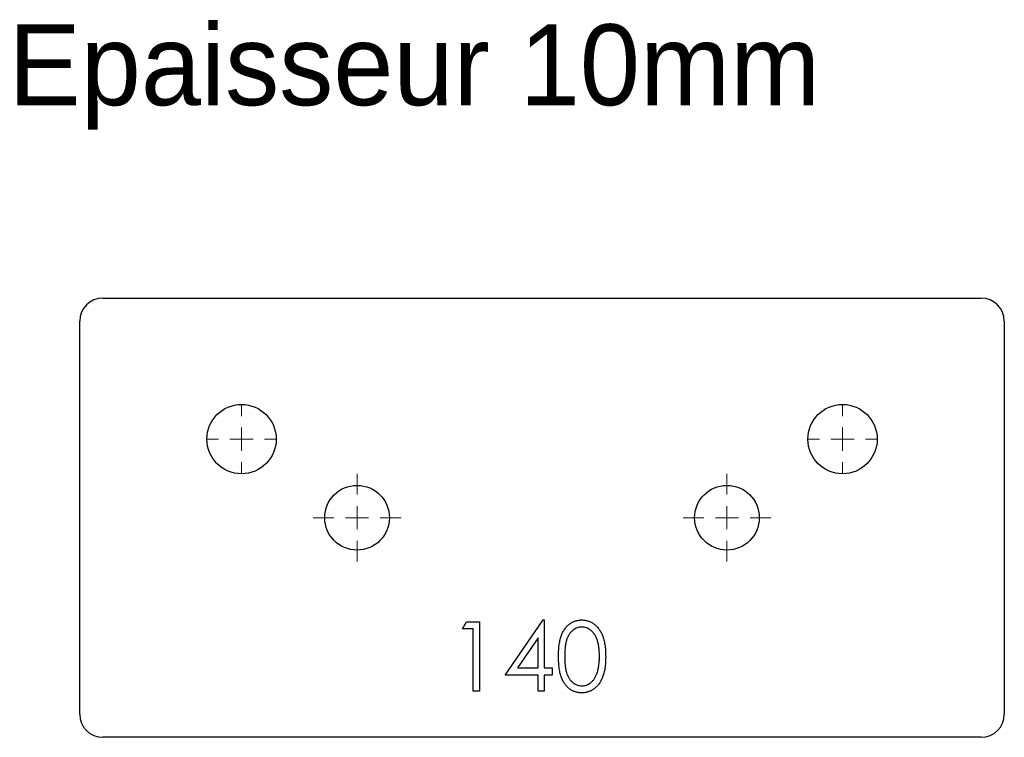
# Model space of a CAD drawing. Header units: millimetres. Extents: x 24 to 237, y 144 to 299.
import ezdxf

# ---------------------------------------------------------------- set-up
doc = ezdxf.new("R2010")
doc.units = ezdxf.units.MM

# ---------------------------------------------------------------- blocks, each defined once
blk = doc.blocks.new('SW_CENTERMARKSYMBOL_0')
at = {"color": 0, "linetype": 'Continuous', "lineweight": 18}
for p, q in [((0, 5), (0, 9.5)), ((0, 0), (0, 2.5)), ((-5, 0), (-9.5, 0)), ((0, 0), (-2.5, 0)), ((0, 0), (0, -2.5)), ((0, 0), (2.5, 0)), ((5, 0), (9.5, 0)), ((0, -5), (0, -9.5))]:
    blk.add_line(p, q, dxfattribs=at)
blk = doc.blocks.new('SW_CENTERMARKSYMBOL_1')
at = {"color": 0, "linetype": 'Continuous', "lineweight": 18}
for p, q in [((0, 5), (0, 9.5)), ((0, 0), (0, 2.5)), ((-5, 0), (-9.5, 0)), ((0, 0), (-2.5, 0)), ((0, 0), (0, -2.5)), ((0, 0), (2.5, 0)), ((5, 0), (9.5, 0)), ((0, -5), (0, -9.5))]:
    blk.add_line(p, q, dxfattribs=at)
blk = doc.blocks.new('SW_CENTERMARKSYMBOL_2')
at = {"color": 0, "linetype": 'Continuous', "lineweight": 18}
for p, q in [((0, 5), (0, 7.5)), ((0, 0), (0, 2.5)), ((-5, 0), (-7.5, 0)), ((0, 0), (-2.5, 0)), ((0, 0), (0, -2.5)), ((0, 0), (2.5, 0)), ((5, 0), (7.5, 0)), ((0, -5), (0, -7.5))]:
    blk.add_line(p, q, dxfattribs=at)
blk = doc.blocks.new('SW_CENTERMARKSYMBOL_3')
at = {"color": 0, "linetype": 'Continuous', "lineweight": 18}
for p, q in [((0, 5), (0, 7.5)), ((0, 0), (0, 2.5)), ((-5, 0), (-7.5, 0)), ((0, 0), (-2.5, 0)), ((0, 0), (0, -2.5)), ((0, 0), (2.5, 0)), ((5, 0), (7.5, 0)), ((0, -5), (0, -7.5))]:
    blk.add_line(p, q, dxfattribs=at)
blk = doc.blocks.new('SW_CENTERMARKSYMBOL_4')
at = {"color": 0, "linetype": 'Continuous', "lineweight": 18}
for p, q in [((0, 5), (0, 9.5)), ((0, 0), (0, 2.5)), ((-5, 0), (-9.5, 0)), ((0, 0), (-2.5, 0)), ((0, 0), (0, -2.5)), ((0, 0), (2.5, 0)), ((5, 0), (9.5, 0)), ((0, -5), (0, -9.5))]:
    blk.add_line(p, q, dxfattribs=at)
blk = doc.blocks.new('SW_CENTERMARKSYMBOL_5')
at = {"color": 0, "linetype": 'Continuous', "lineweight": 18}
for p, q in [((0, 5), (0, 9.5)), ((0, 0), (0, 2.5)), ((-5, 0), (-9.5, 0)), ((0, 0), (-2.5, 0)), ((0, 0), (0, -2.5)), ((0, 0), (2.5, 0)), ((5, 0), (9.5, 0)), ((0, -5), (0, -9.5))]:
    blk.add_line(p, q, dxfattribs=at)
blk = doc.blocks.new('SW_CENTERMARKSYMBOL_6')
at = {"color": 0, "linetype": 'Continuous', "lineweight": 18}
for p, q in [((0, 5), (0, 7.5)), ((0, 0), (0, 2.5)), ((-5, 0), (-7.5, 0)), ((0, 0), (-2.5, 0)), ((0, 0), (0, -2.5)), ((0, 0), (2.5, 0)), ((5, 0), (7.5, 0)), ((0, -5), (0, -7.5))]:
    blk.add_line(p, q, dxfattribs=at)
blk = doc.blocks.new('SW_CENTERMARKSYMBOL_7')
at = {"color": 0, "linetype": 'Continuous', "lineweight": 18}
for p, q in [((0, 5), (0, 7.5)), ((0, 0), (0, 2.5)), ((-5, 0), (-7.5, 0)), ((0, 0), (-2.5, 0)), ((0, 0), (0, -2.5)), ((0, 0), (2.5, 0)), ((5, 0), (7.5, 0)), ((0, -5), (0, -7.5))]:
    blk.add_line(p, q, dxfattribs=at)

msp = doc.modelspace()

# ---------------------------------------------------------------- linework, layer by layer
at = {"color": 7, "linetype": 'Continuous', "lineweight": 25}
for p, q in [((41.83, 238.6), (231.83, 238.6)), ((36.83, 148.6), (36.83, 233.6)), ((236.83, 233.6), (236.83, 148.6)), ((231.83, 143.6), (41.83, 143.6))]:
    msp.add_line(p, q, dxfattribs=at)
at = {"color": 1, "linetype": 'Continuous', "lineweight": 25}
for p, q in [((119.64, 167.06), (120.52, 168.6)), ((120.52, 168.6), (123.29, 168.6)), ((123.29, 168.6), (123.29, 153.6)), ((128.87, 157.06), (137.05, 168.98)), ((137.05, 168.98), (137.33, 168.98)), ((137.33, 168.98), (137.33, 158.6)), ((121.94, 167.06), (119.64, 167.06)), ((121.94, 153.6), (121.94, 167.06)), ((135.98, 165.11), (131.51, 158.6)), ((135.98, 158.6), (135.98, 165.11)), ((131.51, 158.6), (135.98, 158.6)), ((137.33, 158.6), (139.06, 158.6)), ((139.06, 158.6), (139.06, 157.06)), ((135.98, 157.06), (128.87, 157.06)), ((135.98, 153.6), (135.98, 157.06)), ((137.33, 157.06), (137.33, 153.6)), ((139.06, 157.06), (137.33, 157.06)), ((123.29, 153.6), (121.94, 153.6)), ((137.33, 153.6), (135.98, 153.6))]:
    msp.add_line(p, q, dxfattribs=at)
at = {"color": 7, "linetype": 'Continuous', "lineweight": 25}
for centre, radius in [((71.83, 208.1), 7.5), ((201.83, 208.1), 7.5), ((96.83, 191.1), 7), ((176.83, 191.1), 7)]:
    msp.add_circle(centre, radius, dxfattribs=at)
for centre, start, end in [((41.83, 233.6), 90, 180), ((231.83, 233.6), 0, 90), ((41.83, 148.6), 180, 270), ((231.83, 148.6), 270, 0)]:
    msp.add_arc(centre, 5, start, end, dxfattribs=at)
at = {"color": 1, "linetype": 'Continuous', "lineweight": 25}
for points, knots in [([(140.41, 161.09), (140.41, 161.33), (140.41, 161.8), (140.44, 162.48), (140.49, 163.12), (140.56, 163.71), (140.64, 164.27), (140.76, 164.78), (140.88, 165.25), (141.03, 165.68), (141.2, 166.07), (141.38, 166.45), (141.58, 166.79), (141.8, 167.11), (142.03, 167.41), (142.28, 167.68), (142.54, 167.92), (142.83, 168.14), (143.12, 168.34), (143.42, 168.51), (143.74, 168.66), (144.06, 168.77), (144.39, 168.87), (144.72, 168.93), (145.07, 168.97), (145.3, 168.98), (145.42, 168.98)], [0, 0, 0, 0, 0.068595, 0.133246, 0.194313, 0.251279, 0.304513, 0.354235, 0.400481, 0.443411, 0.484015, 0.523252, 0.561042, 0.5979, 0.633518, 0.668314, 0.702496, 0.736685, 0.770293, 0.803437, 0.835913, 0.86846, 0.900847, 0.933467, 0.966258, 1, 1, 1, 1]), ([(145.42, 168.98), (145.54, 168.98), (145.78, 168.97), (146.13, 168.93), (146.47, 168.87), (146.8, 168.77), (147.13, 168.66), (147.45, 168.51), (147.76, 168.34), (148.05, 168.14), (148.34, 167.92), (148.61, 167.67), (148.87, 167.39), (149.11, 167.09), (149.33, 166.75), (149.55, 166.4), (149.74, 166.02), (149.92, 165.61), (150.08, 165.17), (150.22, 164.69), (150.34, 164.18), (150.43, 163.63), (150.51, 163.05), (150.56, 162.43), (150.59, 161.77), (150.59, 161.32), (150.6, 161.09)], [0, 0, 0, 0, 0.033788, 0.067194, 0.099862, 0.132567, 0.165151, 0.197913, 0.231319, 0.265083, 0.299255, 0.334399, 0.369943, 0.406284, 0.444064, 0.482998, 0.523354, 0.565537, 0.609613, 0.656391, 0.705885, 0.758325, 0.813832, 0.872795, 0.934722, 1, 1, 1, 1]), ([(145.47, 167.44), (145.3, 167.43), (144.97, 167.42), (144.48, 167.29), (144.01, 167.08), (143.63, 166.84), (143.35, 166.62), (143.14, 166.42), (142.96, 166.21), (142.78, 165.98), (142.62, 165.73), (142.47, 165.46), (142.33, 165.17), (142.21, 164.86), (142.1, 164.51), (142.01, 164.14), (141.92, 163.72), (141.87, 163.27), (141.81, 162.78), (141.78, 162.25), (141.75, 161.69), (141.75, 161.3), (141.75, 161.1)], [0, 0, 0, 0, 0.060387, 0.120883, 0.182755, 0.247811, 0.281299, 0.315088, 0.349702, 0.384857, 0.420966, 0.458511, 0.497175, 0.537602, 0.580503, 0.627468, 0.678388, 0.733983, 0.793747, 0.857714, 0.926698, 1, 1, 1, 1]), ([(149.25, 161.1), (149.25, 161.28), (149.24, 161.63), (149.23, 162.14), (149.18, 162.64), (149.13, 163.1), (149.06, 163.54), (148.98, 163.96), (148.87, 164.35), (148.75, 164.72), (148.62, 165.06), (148.47, 165.38), (148.32, 165.67), (148.15, 165.94), (147.97, 166.19), (147.77, 166.41), (147.57, 166.61), (147.28, 166.84), (146.91, 167.08), (146.44, 167.29), (145.96, 167.42), (145.63, 167.43), (145.47, 167.44)], [0, 0, 0, 0, 0.065681, 0.128486, 0.188175, 0.245106, 0.299448, 0.350823, 0.399942, 0.446672, 0.491255, 0.533376, 0.573853, 0.612526, 0.649597, 0.685532, 0.720106, 0.753838, 0.818925, 0.880493, 0.940311, 1, 1, 1, 1]), ([(145.42, 153.21), (145.3, 153.21), (145.07, 153.22), (144.72, 153.26), (144.39, 153.32), (144.06, 153.41), (143.74, 153.53), (143.43, 153.67), (143.13, 153.84), (142.84, 154.03), (142.56, 154.25), (142.29, 154.5), (142.05, 154.77), (141.82, 155.07), (141.6, 155.39), (141.4, 155.73), (141.21, 156.11), (141.04, 156.51), (140.89, 156.94), (140.76, 157.41), (140.65, 157.93), (140.56, 158.48), (140.49, 159.07), (140.44, 159.71), (140.41, 160.39), (140.41, 160.85), (140.41, 161.09)], [0, 0, 0, 0, 0.033787, 0.066622, 0.099285, 0.131361, 0.163585, 0.196104, 0.228902, 0.262158, 0.295991, 0.330218, 0.36506, 0.400951, 0.43762, 0.475708, 0.515381, 0.556414, 0.599765, 0.646424, 0.696431, 0.749782, 0.806573, 0.867436, 0.931887, 1, 1, 1, 1]), ([(141.75, 161.1), (141.75, 160.9), (141.75, 160.51), (141.78, 159.94), (141.81, 159.41), (141.86, 158.92), (141.93, 158.47), (142, 158.06), (142.1, 157.68), (142.2, 157.34), (142.33, 157.03), (142.47, 156.74), (142.61, 156.47), (142.77, 156.22), (142.95, 155.99), (143.14, 155.77), (143.35, 155.58), (143.63, 155.35), (144.01, 155.11), (144.48, 154.9), (144.97, 154.77), (145.3, 154.76), (145.47, 154.75)], [0, 0, 0, 0, 0.072951, 0.141584, 0.205926, 0.265301, 0.320597, 0.371817, 0.41879, 0.461699, 0.502134, 0.540804, 0.578181, 0.614297, 0.649678, 0.684299, 0.718359, 0.752081, 0.817652, 0.879722, 0.939966, 1, 1, 1, 1]), ([(150.6, 161.09), (150.59, 160.86), (150.59, 160.41), (150.56, 159.76), (150.51, 159.14), (150.44, 158.56), (150.34, 158.02), (150.22, 157.51), (150.09, 157.03), (149.93, 156.59), (149.75, 156.19), (149.56, 155.81), (149.35, 155.45), (149.13, 155.12), (148.88, 154.81), (148.62, 154.54), (148.35, 154.28), (148.06, 154.06), (147.76, 153.86), (147.45, 153.68), (147.13, 153.54), (146.81, 153.42), (146.47, 153.33), (146.13, 153.26), (145.78, 153.22), (145.54, 153.21), (145.42, 153.21)], [0, 0, 0, 0, 0.065063, 0.126773, 0.185516, 0.240765, 0.29298, 0.34225, 0.388919, 0.432776, 0.474628, 0.514775, 0.553606, 0.591426, 0.628028, 0.663804, 0.698984, 0.733591, 0.767628, 0.801208, 0.834264, 0.866981, 0.89972, 0.932702, 0.966176, 1, 1, 1, 1]), ([(148.68, 157.32), (148.73, 157.46), (148.82, 157.73), (148.94, 158.15), (149.03, 158.59), (149.12, 159.05), (149.17, 159.54), (149.22, 160.04), (149.25, 160.56), (149.25, 160.92), (149.25, 161.1)], [0, 0, 0, 0, 0.110588, 0.224542, 0.342503, 0.464324, 0.590756, 0.722227, 0.858843, 1, 1, 1, 1]), ([(145.47, 154.75), (145.63, 154.76), (145.96, 154.77), (146.45, 154.9), (146.92, 155.1), (147.29, 155.34), (147.57, 155.56), (147.77, 155.75), (147.95, 155.97), (148.13, 156.2), (148.29, 156.45), (148.44, 156.72), (148.57, 157.01), (148.64, 157.22), (148.68, 157.32)], [0, 0, 0, 0, 0.112813, 0.225394, 0.339595, 0.459675, 0.521735, 0.583926, 0.648174, 0.713881, 0.781004, 0.851451, 0.924051, 1, 1, 1, 1])]:
    msp.add_open_spline(points, degree=3, knots=knots, dxfattribs=at)

# ---------------------------------------------------------------- block references
at = {"color": 7, "linetype": 'Continuous', "lineweight": 18}
for name, p in [('SW_CENTERMARKSYMBOL_2', (71.83, 208.1)), ('SW_CENTERMARKSYMBOL_3', (201.83, 208.1))]:
    msp.add_blockref(name, p, dxfattribs=at)
at = {"color": 8, "linetype": 'Continuous'}
for name, p in [('SW_CENTERMARKSYMBOL_6', (71.83, 208.1)), ('SW_CENTERMARKSYMBOL_7', (201.83, 208.1)), ('SW_CENTERMARKSYMBOL_0', (96.83, 191.1)), ('SW_CENTERMARKSYMBOL_4', (96.83, 191.1)), ('SW_CENTERMARKSYMBOL_1', (176.83, 191.1)), ('SW_CENTERMARKSYMBOL_5', (176.83, 191.1))]:
    msp.add_blockref(name, p, dxfattribs=at)

# ---------------------------------------------------------------- texts
at = {"insert": (21.44, 297.84), "char_height": 17.5, "attachment_point": 1}
msp.add_mtext_dynamic_manual_height_columns('Epaisseur 10mm', width=326.1114, gutter_width=87.5, heights=[0], dxfattribs=at)

doc.saveas('drawing.dxf')
